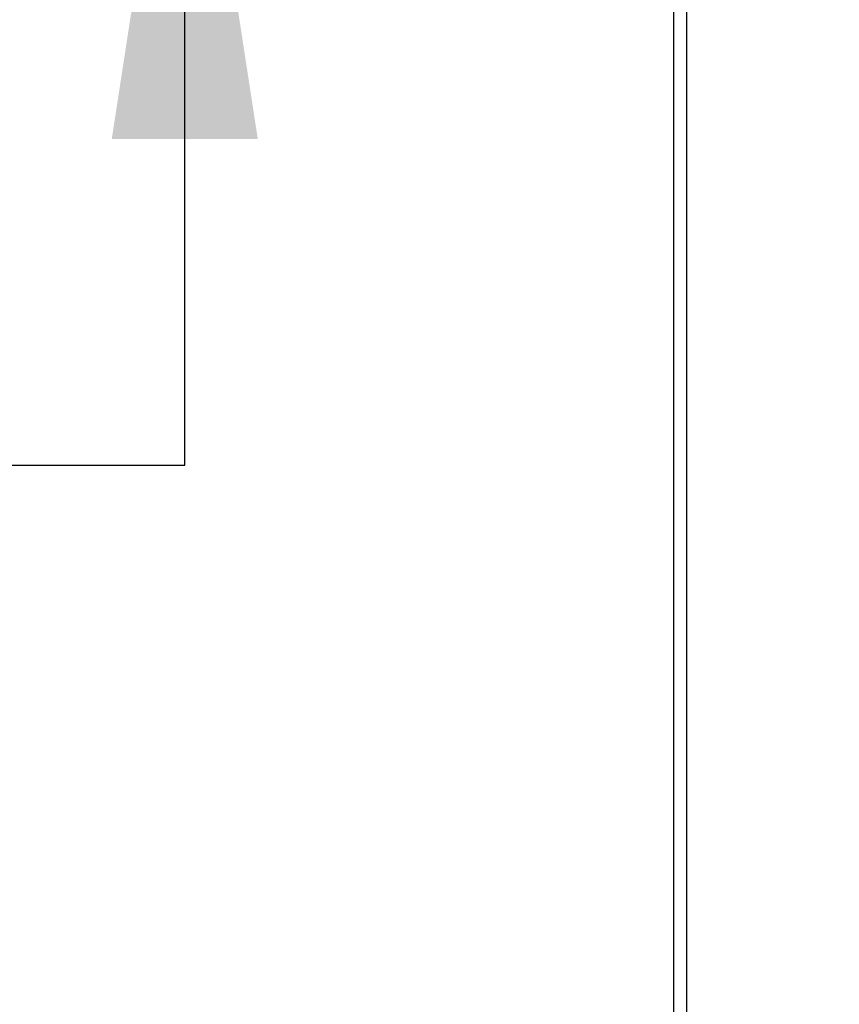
# Model space of a CAD drawing. Header units: inches. Extents: x 0.2 to 10.8, y 0.2 to 8.2.
# Tile 4 of 164: x 2.492 to 2.717, y 1.716 to 1.986. Entities that reach past the tile are written whole.
import ezdxf

# ---------------------------------------------------------------- set-up
doc = ezdxf.new("R2010")
doc.units = ezdxf.units.IN
doc.header["$MEASUREMENT"] = 0
doc.layers.add('DIMENSIONS', color=140, linetype='Continuous')
doc.styles.add('SLDTEXTSTYLE0', font='TXT', dxfattribs={"width": 0.7})
doc.dimstyles.new('SLDDIMSTYLE1', dxfattribs={"dimtxt": 0.084961, "dimasz": 0.13, "dimexe": 0, "dimexo": 0.0625, "dimgap": 0.02124, "dimtad": 0, "dimtih": 1, "dimtoh": 1, "dimlfac": 20, "dimrnd": 1e-09, "dimzin": 12, "dimdsep": 46, "dimtxsty": 'SLDTEXTSTYLE0', "dimsah": 1, "dimcen": 0.09, "dimadec": 0, "dimazin": 3, "dimtfac": 1, "dimtmove": 0, "dimatfit": 0, "dimfxl": 0, "dimfrac": 2, "dimtolj": 1, "dimtzin": 12, "dimarcsym": 0})

# ---------------------------------------------------------------- blocks, each defined once
blk = doc.blocks.new('_D_25')
at = {"layer": 'DIMENSIONS'}
for p, q in [((2.53771, 2.1791), (2.53771, 2.4291)), ((2.63855, 2.1791), (2.41271, 2.1791)), ((2.66703, 2.08307), (2.41271, 2.08307)), ((2.53771, 1.86363), (2.53771, 2.08307)), ((2.00552, 1.86363), (1.97699, 1.86363)), ((1.97699, 1.86363), (1.97699, 1.72859)), ((2.25799, 1.86363), (2.28652, 1.86363)), ((2.28652, 1.86363), (2.28652, 1.72859)), ((2.41116, 1.86363), (2.53771, 1.86363)), ((1.97699, 1.72859), (2.00552, 1.72859)), ((2.28652, 1.72859), (2.25799, 1.72859))]:
    blk.add_line(p, q, dxfattribs=at)
for points in [[(2.53771, 2.1791), (2.55771, 2.3091), (2.51771, 2.3091)], [(2.53771, 2.08307), (2.51771, 1.95307), (2.55771, 1.95307)]]:
    blk.add_solid(points, dxfattribs=at)
at = {"layer": 'DIMENSIONS', "char_height": 0.083333, "attachment_point": 1, "style": 'SLDTEXTSTYLE0'}
for s, insert in [('1.92', (2.00552, 1.99007)), ('48.8', (2.00552, 1.83602))]:
    blk.add_mtext(s, dxfattribs=dict(at, insert=insert))

msp = doc.modelspace()

# ---------------------------------------------------------------- linework, layer by layer
at = {"color": 7, "linetype": 'Continuous', "lineweight": 25}
for p, q in [((2.6717026, 1.5845008), (2.6717026, 2.1622553)), ((2.6753026, 1.5827008), (2.6753026, 2.1622572))]:
    msp.add_line(p, q, dxfattribs=at)

# ---------------------------------------------------------------- dimensions: what is measured, and where the dimension line sits
at = {"layer": 'DIMENSIONS'}
dim = msp.add_linear_dim(base=(2.5377121, 2.1791008), p1=(2.7170349, 2.0830678), p2=(2.6885482, 2.1791008), angle=90, dimstyle='SLDDIMSTYLE1', dxfattribs=at)
dim.commit()
dim.dimension.update_dxf_attribs({"geometry": '_D_25', "text_midpoint": (2.5377121, 1.8636255), "dimtype": 160})

doc.saveas('drawing.dxf')
